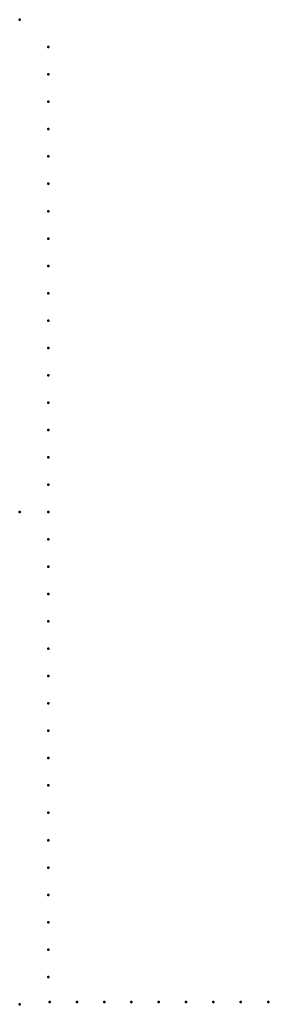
# Model space of a CAD drawing. Header units: millimetres. Extents: x 0 to 304, y -600 to 600.
import ezdxf

# ---------------------------------------------------------------- set-up
doc = ezdxf.new("R2010")
doc.units = ezdxf.units.MM
doc.layers.add('ConnectionPoints', color=7, linetype='Continuous', lineweight=50)

msp = doc.modelspace()

# ---------------------------------------------------------------- linework, layer by layer
at = {"layer": 'ConnectionPoints'}
for p in [(0, 600, 70), (35, 566.61, 70), (35, 533.28, 70), (35, 499.95, 70), (35, 466.62, 70), (35, 433.29, 70), (35, 399.96, 70), (35, 366.63, 70), (35, 333.3, 70), (35, 299.97, 70), (35, 266.64, 70), (35, 233.31, 70), (35, 199.98, 70), (35, 166.65, 70), (35, 133.32, 70), (35, 99.99, 70), (35, 66.66, 70), (35, 33.33, 70), (0, 0), (0, 0, 70), (0, 0, 70), (0, 0, 70), (35, 0, 70), (35, -33.33, 70), (35, -66.66, 70), (35, -99.99, 70), (35, -133.32, 70), (35, -166.65, 70), (35, -199.98, 70), (35, -233.31, 70), (35, -266.64, 70), (35, -299.97, 70), (35, -333.3, 70), (35, -366.63, 70), (35, -399.96, 70), (35, -433.29, 70), (35, -466.62, 70), (35, -499.95, 70), (35, -533.28, 70), (35, -566.61, 70), (0, -600, 70), (36.5, -597, 70), (69.83, -597, 70), (103.16, -597, 70), (136.49, -597, 70), (169.82, -597, 70), (203.15, -597, 70), (236.48, -597, 70), (269.81, -597, 70), (303.5, -597, 70)]:
    msp.add_point(p, dxfattribs=at)
at = {"layer": 'ConnectionPoints', "extrusion": (0, 1.22465e-16, -1)}
for p in [(35, 566.61, 70), (35, 533.28, 70), (35, 499.95, 70), (35, 466.62, 70), (35, 433.29, 70), (35, 399.96, 70), (35, 366.63, 70), (35, 333.3, 70), (35, 299.97, 70), (35, 266.64, 70), (35, 233.31, 70), (35, 199.98, 70), (35, 166.65, 70), (35, 133.32, 70), (35, 99.99, 70), (35, 66.66, 70), (35, 33.33, 70), (0, 0, 70), (0, 0, 70), (35, 0, 70), (35, -33.33, 70), (35, -66.66, 70), (35, -99.99, 70), (35, -133.32, 70), (35, -166.65, 70), (35, -199.98, 70), (35, -233.31, 70), (35, -266.64, 70), (35, -299.97, 70), (35, -333.3, 70), (35, -366.63, 70), (35, -399.96, 70), (35, -433.29, 70), (35, -466.62, 70), (35, -499.95, 70), (35, -533.28, 70), (35, -566.61, 70), (36.5, -597, 70), (69.83, -597, 70), (103.16, -597, 70), (136.49, -597, 70), (169.82, -597, 70), (203.15, -597, 70), (236.48, -597, 70), (269.81, -597, 70), (303.5, -597, 70)]:
    msp.add_point(p, dxfattribs=at)
at = {"layer": 'ConnectionPoints', "extrusion": (-1.49976e-32, -1.22465e-16, -1)}
msp.add_point((0, 0), dxfattribs=at)

doc.saveas('drawing.dxf')
